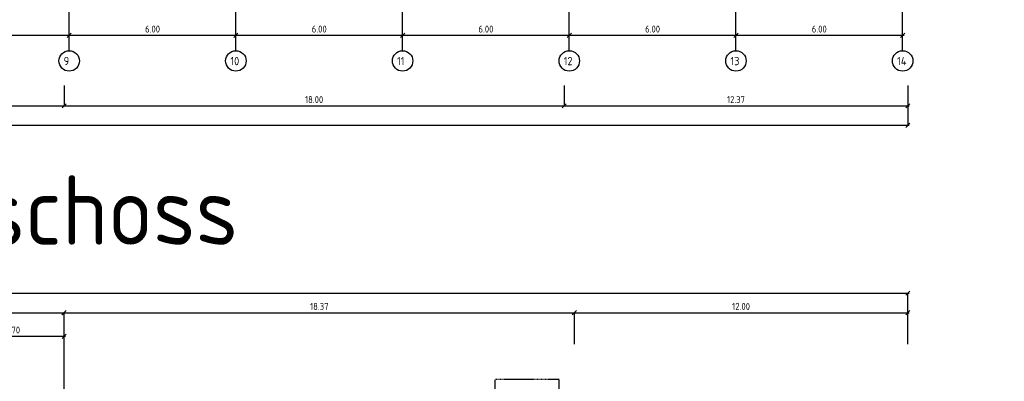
# Model space of a CAD drawing. Extents: x -112620 to -90450, y -13144 to 9644.
# Tile 23 of 34: x -103713 to -100169, y -5543 to -4242. Entities that reach past the tile are written whole.
import ezdxf

# ---------------------------------------------------------------- set-up
doc = ezdxf.new("R2010")
doc.units = 0
doc.header["$LTSCALE"] = 0.5
doc.header["$MEASUREMENT"] = 0
doc.linetypes.add('STRICHLINIE', pattern=[19.05, 12.7, -6.35])
doc.layers.get('0').update_dxf_attribs({"linetype": 'CONTINUOUS'})
doc.layers.get('DEFPOINTS').update_dxf_attribs({"linetype": 'CONTINUOUS'})
for name, color, linetype in [('BEMAS', 30, 'CONTINUOUS'), ('HILFSLINIE', 231, 'CONTINUOUS'), ('LAYER1NEUB', 10, 'CONTINUOUS'), ('SCHRAFF', 140, 'CONTINUOUS'), ('WÄNDES', 7, 'CONTINUOUS')]:
    doc.layers.add(name, color=color, linetype=linetype)
doc.styles.get("Standard").update_dxf_attribs({"font": 'isocp3.shx', "height": 25})
doc.dimstyles.new('M100', dxfattribs={"dimtxt": 35, "dimasz": 15, "dimexe": 5, "dimexo": 5, "dimgap": 10, "dimtad": 1, "dimlfac": 0.01, "dimzin": 0, "dimtxsty": 'STANDARD', "dimblk1": 'OBLIQUE', "dimblk2": 'OBLIQUE', "dimsah": 1, "dimcen": 2.5, "dimdle": 5, "dimazin": 3, "dimtfac": 1, "dimtmove": 0, "dimatfit": 3, "dimtolj": 1, "dimtzin": 0})

# ---------------------------------------------------------------- blocks, each defined once
blk = doc.blocks.new('_OBLIQUE')
at = {"color": 0, "linetype": 'BYBLOCK'}
blk.add_line((-0.5, -0.5), (0.5, 0.5), dxfattribs=at)
blk = doc.blocks.new('*D704')
at = {"color": 0, "linetype": 'BYBLOCK'}
blk.add_line((-103558, -5558.9), (-101711, -5558.9), dxfattribs=at)
at = {"layer": 'DEFPOINTS', "color": 0, "linetype": 'BYBLOCK'}
for p in [(-103553, -5558.9), (-101716, -5558.9), (-101716, -5558.9)]:
    blk.add_point(p, dxfattribs=at)
at = {"color": 0, "linetype": 'BYBLOCK', "xscale": 15, "yscale": 15, "zscale": 15, "rotation": 180}
blk.add_blockref('_OBLIQUE', (-103553, -5558.9), dxfattribs=at)
at = {"color": 0, "linetype": 'BYBLOCK', "xscale": 15, "yscale": 15, "zscale": 15}
blk.add_blockref('_OBLIQUE', (-101716, -5558.9), dxfattribs=at)
at = {"color": 0, "linetype": 'BYBLOCK', "insert": (-102634.5, -5536.4), "char_height": 25, "attachment_point": 5}
blk.add_mtext('\\A1;18.37', dxfattribs=at)
blk = doc.blocks.new('*D705')
at = {"color": 0, "linetype": 'BYBLOCK'}
blk.add_line((-101721, -5558.9), (-100511, -5558.9), dxfattribs=at)
at = {"layer": 'DEFPOINTS', "color": 0, "linetype": 'BYBLOCK'}
for p in [(-101716, -5558.9), (-100516, -5558.9), (-100516, -5558.9)]:
    blk.add_point(p, dxfattribs=at)
at = {"color": 0, "linetype": 'BYBLOCK', "xscale": 15, "yscale": 15, "zscale": 15, "rotation": 180}
blk.add_blockref('_OBLIQUE', (-101716, -5558.9), dxfattribs=at)
at = {"color": 0, "linetype": 'BYBLOCK', "xscale": 15, "yscale": 15, "zscale": 15}
blk.add_blockref('_OBLIQUE', (-100516, -5558.9), dxfattribs=at)
at = {"color": 0, "linetype": 'BYBLOCK', "insert": (-101116, -5536.4), "char_height": 25, "attachment_point": 5}
blk.add_mtext('\\A1;12.00', dxfattribs=at)
blk = doc.blocks.new('*D706')
at = {"color": 0, "linetype": 'BYBLOCK'}
blk.add_line((-113594.1, -5558.9), (-112941.1, -5558.9), dxfattribs=at)
at = {"layer": 'DEFPOINTS', "color": 0, "linetype": 'BYBLOCK'}
for p in [(-113589.1, -5558.9), (-112946.1, -5558.9), (-112946.1, -5558.9)]:
    blk.add_point(p, dxfattribs=at)
at = {"color": 0, "linetype": 'BYBLOCK', "xscale": 15, "yscale": 15, "zscale": 15, "rotation": 180}
blk.add_blockref('_OBLIQUE', (-113589.1, -5558.9), dxfattribs=at)
at = {"color": 0, "linetype": 'BYBLOCK', "xscale": 15, "yscale": 15, "zscale": 15}
blk.add_blockref('_OBLIQUE', (-112946.1, -5558.9), dxfattribs=at)
at = {"color": 0, "linetype": 'BYBLOCK', "insert": (-113267.6, -5536.4), "char_height": 25, "attachment_point": 5}
blk.add_mtext('\\A1;6.43', dxfattribs=at)
blk = doc.blocks.new('*D709')
at = {"color": 0, "linetype": 'BYBLOCK'}
blk.add_line((-116631.1, -5488.9), (-109904.1, -5488.9), dxfattribs=at)
at = {"layer": 'DEFPOINTS', "color": 0, "linetype": 'BYBLOCK'}
for p in [(-116626.1, -5488.9), (-109909.1, -5488.9), (-109909.1, -5488.9)]:
    blk.add_point(p, dxfattribs=at)
at = {"color": 0, "linetype": 'BYBLOCK', "xscale": 15, "yscale": 15, "zscale": 15, "rotation": 180}
blk.add_blockref('_OBLIQUE', (-116626.1, -5488.9), dxfattribs=at)
at = {"color": 0, "linetype": 'BYBLOCK', "xscale": 15, "yscale": 15, "zscale": 15}
blk.add_blockref('_OBLIQUE', (-109909.1, -5488.9), dxfattribs=at)
at = {"color": 0, "linetype": 'BYBLOCK', "insert": (-113267.6, -5466.4), "char_height": 25, "attachment_point": 5}
blk.add_mtext('\\A1;67.17', dxfattribs=at)
blk = doc.blocks.new('*D726')
at = {"color": 0, "linetype": 'BYBLOCK'}
blk.add_line((-112932.6, -4666.2), (-112322.6, -4666.2), dxfattribs=at)
at = {"layer": 'DEFPOINTS', "color": 0, "linetype": 'BYBLOCK'}
for p in [(-112927.6, -4666.2), (-112327.6, -4666.2), (-112327.6, -4666.2)]:
    blk.add_point(p, dxfattribs=at)
at = {"color": 0, "linetype": 'BYBLOCK', "xscale": 15, "yscale": 15, "zscale": 15, "rotation": 180}
blk.add_blockref('_OBLIQUE', (-112927.6, -4666.2), dxfattribs=at)
at = {"color": 0, "linetype": 'BYBLOCK', "xscale": 15, "yscale": 15, "zscale": 15}
blk.add_blockref('_OBLIQUE', (-112327.6, -4666.2), dxfattribs=at)
at = {"color": 0, "linetype": 'BYBLOCK', "insert": (-112627.6, -4643.7), "char_height": 25, "attachment_point": 5}
blk.add_mtext('\\A1;6.00', dxfattribs=at)
blk = doc.blocks.new('*D727')
at = {"color": 0, "linetype": 'BYBLOCK'}
blk.add_line((-112332.6, -4666.2), (-111722.6, -4666.2), dxfattribs=at)
at = {"layer": 'DEFPOINTS', "color": 0, "linetype": 'BYBLOCK'}
for p in [(-112327.6, -4666.2), (-111727.6, -4666.2), (-111727.6, -4666.2)]:
    blk.add_point(p, dxfattribs=at)
at = {"color": 0, "linetype": 'BYBLOCK', "xscale": 15, "yscale": 15, "zscale": 15, "rotation": 180}
blk.add_blockref('_OBLIQUE', (-112327.6, -4666.2), dxfattribs=at)
at = {"color": 0, "linetype": 'BYBLOCK', "xscale": 15, "yscale": 15, "zscale": 15}
blk.add_blockref('_OBLIQUE', (-111727.6, -4666.2), dxfattribs=at)
at = {"color": 0, "linetype": 'BYBLOCK', "insert": (-112027.6, -4643.7), "char_height": 25, "attachment_point": 5}
blk.add_mtext('\\A1;6.00', dxfattribs=at)
blk = doc.blocks.new('*D728')
at = {"color": 0, "linetype": 'BYBLOCK'}
blk.add_line((-111732.6, -4666.2), (-111122.6, -4666.2), dxfattribs=at)
at = {"layer": 'DEFPOINTS', "color": 0, "linetype": 'BYBLOCK'}
for p in [(-111727.6, -4666.2), (-111127.6, -4666.2), (-111127.6, -4666.2)]:
    blk.add_point(p, dxfattribs=at)
at = {"color": 0, "linetype": 'BYBLOCK', "xscale": 15, "yscale": 15, "zscale": 15, "rotation": 180}
blk.add_blockref('_OBLIQUE', (-111727.6, -4666.2), dxfattribs=at)
at = {"color": 0, "linetype": 'BYBLOCK', "xscale": 15, "yscale": 15, "zscale": 15}
blk.add_blockref('_OBLIQUE', (-111127.6, -4666.2), dxfattribs=at)
at = {"color": 0, "linetype": 'BYBLOCK', "insert": (-111427.6, -4643.7), "char_height": 25, "attachment_point": 5}
blk.add_mtext('\\A1;6.00', dxfattribs=at)
blk = doc.blocks.new('*D729')
at = {"color": 0, "linetype": 'BYBLOCK'}
blk.add_line((-111132.6, -4666.2), (-110522.6, -4666.2), dxfattribs=at)
at = {"layer": 'DEFPOINTS', "color": 0, "linetype": 'BYBLOCK'}
for p in [(-111127.6, -4666.2), (-110527.6, -4666.2), (-110527.6, -4666.2)]:
    blk.add_point(p, dxfattribs=at)
at = {"color": 0, "linetype": 'BYBLOCK', "xscale": 15, "yscale": 15, "zscale": 15, "rotation": 180}
blk.add_blockref('_OBLIQUE', (-111127.6, -4666.2), dxfattribs=at)
at = {"color": 0, "linetype": 'BYBLOCK', "xscale": 15, "yscale": 15, "zscale": 15}
blk.add_blockref('_OBLIQUE', (-110527.6, -4666.2), dxfattribs=at)
at = {"color": 0, "linetype": 'BYBLOCK', "insert": (-110827.6, -4643.7), "char_height": 25, "attachment_point": 5}
blk.add_mtext('\\A1;6.00', dxfattribs=at)
blk = doc.blocks.new('*D730')
at = {"color": 0, "linetype": 'BYBLOCK'}
blk.add_line((-110532.6, -4666.2), (-109922.6, -4666.2), dxfattribs=at)
at = {"layer": 'DEFPOINTS', "color": 0, "linetype": 'BYBLOCK'}
for p in [(-110527.6, -4666.2), (-109927.6, -4666.2), (-109927.6, -4666.2)]:
    blk.add_point(p, dxfattribs=at)
at = {"color": 0, "linetype": 'BYBLOCK', "xscale": 15, "yscale": 15, "zscale": 15, "rotation": 180}
blk.add_blockref('_OBLIQUE', (-110527.6, -4666.2), dxfattribs=at)
at = {"color": 0, "linetype": 'BYBLOCK', "xscale": 15, "yscale": 15, "zscale": 15}
blk.add_blockref('_OBLIQUE', (-109927.6, -4666.2), dxfattribs=at)
at = {"color": 0, "linetype": 'BYBLOCK', "insert": (-110227.6, -4643.7), "char_height": 25, "attachment_point": 5}
blk.add_mtext('\\A1;6.00', dxfattribs=at)
blk = doc.blocks.new('*D731')
at = {"color": 0, "linetype": 'BYBLOCK'}
blk.add_line((-113612.6, -4666.2), (-112922.6, -4666.2), dxfattribs=at)
at = {"layer": 'DEFPOINTS', "color": 0, "linetype": 'BYBLOCK'}
for p in [(-113607.6, -4666.2), (-112927.6, -4666.2), (-112927.6, -4666.2)]:
    blk.add_point(p, dxfattribs=at)
at = {"color": 0, "linetype": 'BYBLOCK', "xscale": 15, "yscale": 15, "zscale": 15, "rotation": 180}
blk.add_blockref('_OBLIQUE', (-113607.6, -4666.2), dxfattribs=at)
at = {"color": 0, "linetype": 'BYBLOCK', "xscale": 15, "yscale": 15, "zscale": 15}
blk.add_blockref('_OBLIQUE', (-112927.6, -4666.2), dxfattribs=at)
at = {"color": 0, "linetype": 'BYBLOCK', "insert": (-113267.6, -4643.7), "char_height": 25, "attachment_point": 5}
blk.add_mtext('\\A1;6.80', dxfattribs=at)
blk = doc.blocks.new('*D752')
at = {"color": 0, "linetype": 'BYBLOCK'}
blk.add_line((-107238, -4734), (-100511, -4734), dxfattribs=at)
at = {"layer": 'DEFPOINTS', "color": 0, "linetype": 'BYBLOCK'}
for p in [(-107233, -4734), (-100516, -4734), (-100516, -4734)]:
    blk.add_point(p, dxfattribs=at)
at = {"color": 0, "linetype": 'BYBLOCK', "xscale": 15, "yscale": 15, "zscale": 15, "rotation": 180}
blk.add_blockref('_OBLIQUE', (-107233, -4734), dxfattribs=at)
at = {"color": 0, "linetype": 'BYBLOCK', "xscale": 15, "yscale": 15, "zscale": 15}
blk.add_blockref('_OBLIQUE', (-100516, -4734), dxfattribs=at)
at = {"color": 0, "linetype": 'BYBLOCK', "insert": (-103874.5, -4711.5), "char_height": 25, "attachment_point": 5}
blk.add_mtext('\\A1;67.17', dxfattribs=at)
blk = doc.blocks.new('*D755')
at = {"color": 0, "linetype": 'BYBLOCK'}
blk.add_line((-104201, -4664), (-103548, -4664), dxfattribs=at)
at = {"layer": 'DEFPOINTS', "color": 0, "linetype": 'BYBLOCK'}
for p in [(-104196, -4664), (-103553, -4664), (-103553, -4664)]:
    blk.add_point(p, dxfattribs=at)
at = {"color": 0, "linetype": 'BYBLOCK', "xscale": 15, "yscale": 15, "zscale": 15, "rotation": 180}
blk.add_blockref('_OBLIQUE', (-104196, -4664), dxfattribs=at)
at = {"color": 0, "linetype": 'BYBLOCK', "xscale": 15, "yscale": 15, "zscale": 15}
blk.add_blockref('_OBLIQUE', (-103553, -4664), dxfattribs=at)
at = {"color": 0, "linetype": 'BYBLOCK', "insert": (-103874.5, -4641.5), "char_height": 25, "attachment_point": 5}
blk.add_mtext('\\A1;6.43', dxfattribs=at)
blk = doc.blocks.new('*D756')
at = {"color": 0, "linetype": 'BYBLOCK'}
blk.add_line((-103558, -4664), (-101748, -4664), dxfattribs=at)
at = {"layer": 'DEFPOINTS', "color": 0, "linetype": 'BYBLOCK'}
for p in [(-103553, -4664), (-101753, -4664), (-101753, -4664)]:
    blk.add_point(p, dxfattribs=at)
at = {"color": 0, "linetype": 'BYBLOCK', "xscale": 15, "yscale": 15, "zscale": 15, "rotation": 180}
blk.add_blockref('_OBLIQUE', (-103553, -4664), dxfattribs=at)
at = {"color": 0, "linetype": 'BYBLOCK', "xscale": 15, "yscale": 15, "zscale": 15}
blk.add_blockref('_OBLIQUE', (-101753, -4664), dxfattribs=at)
at = {"color": 0, "linetype": 'BYBLOCK', "insert": (-102653, -4641.5), "char_height": 25, "attachment_point": 5}
blk.add_mtext('\\A1;18.00', dxfattribs=at)
blk = doc.blocks.new('*D757')
at = {"color": 0, "linetype": 'BYBLOCK'}
blk.add_line((-101758, -4664), (-100511, -4664), dxfattribs=at)
at = {"layer": 'DEFPOINTS', "color": 0, "linetype": 'BYBLOCK'}
for p in [(-101753, -4664), (-100516, -4664), (-100516, -4664)]:
    blk.add_point(p, dxfattribs=at)
at = {"color": 0, "linetype": 'BYBLOCK', "xscale": 15, "yscale": 15, "zscale": 15, "rotation": 180}
blk.add_blockref('_OBLIQUE', (-101753, -4664), dxfattribs=at)
at = {"color": 0, "linetype": 'BYBLOCK', "xscale": 15, "yscale": 15, "zscale": 15}
blk.add_blockref('_OBLIQUE', (-100516, -4664), dxfattribs=at)
at = {"color": 0, "linetype": 'BYBLOCK', "insert": (-101134.5, -4641.5), "char_height": 25, "attachment_point": 5}
blk.add_mtext('\\A1;12.37', dxfattribs=at)
blk = doc.blocks.new('*D854')
at = {"color": 0, "linetype": 'BYBLOCK'}
blk.add_line((-103928, -5381.2), (-103548, -5381.2), dxfattribs=at)
at = {"layer": 'DEFPOINTS', "color": 0, "linetype": 'BYBLOCK'}
for p in [(-103923, -5381.2), (-103553, -5381.2), (-103553, -5381.2)]:
    blk.add_point(p, dxfattribs=at)
at = {"color": 0, "linetype": 'BYBLOCK', "xscale": 15, "yscale": 15, "zscale": 15, "rotation": 180}
blk.add_blockref('_OBLIQUE', (-103923, -5381.2), dxfattribs=at)
at = {"color": 0, "linetype": 'BYBLOCK', "xscale": 15, "yscale": 15, "zscale": 15}
blk.add_blockref('_OBLIQUE', (-103553, -5381.2), dxfattribs=at)
at = {"color": 0, "linetype": 'BYBLOCK', "insert": (-103738, -5358.7), "char_height": 25, "attachment_point": 5}
blk.add_mtext('\\A1;3.70', dxfattribs=at)
blk = doc.blocks.new('*D859')
at = {"color": 0, "linetype": 'BYBLOCK'}
for p, q in [((-100176.1, 8518.6), (-100176.1, 7908.6)), ((-104693, -5451.2), (-104083, -5451.2))]:
    blk.add_line(p, q, dxfattribs=at)
at = {"layer": 'DEFPOINTS', "color": 0, "linetype": 'BYBLOCK'}
for p in [(-100176.1, 8513.6), (-100176.1, 7913.6), (-100176.1, 7913.6), (-104688, -5451.2), (-104088, -5451.2), (-104088, -5451.2)]:
    blk.add_point(p, dxfattribs=at)
at = {"color": 0, "linetype": 'BYBLOCK', "xscale": 15, "yscale": 15, "zscale": 15}
for p, rotation in [((-100176.1, 8513.6), 90), ((-100176.1, 7913.6), 270), ((-104688, -5451.2), 180)]:
    blk.add_blockref('_OBLIQUE', p, dxfattribs=dict(at, rotation=rotation))
blk.add_blockref('_OBLIQUE', (-104088, -5451.2), dxfattribs=at)
at = {"color": 0, "linetype": 'BYBLOCK', "insert": (-100198.6, 8213.6), "char_height": 25, "attachment_point": 5, "rotation": 90}
blk.add_mtext('\\A1;6.00', dxfattribs=at)
at = {"color": 0, "linetype": 'BYBLOCK', "insert": (-104388, -5428.7), "char_height": 25, "attachment_point": 5}
blk.add_mtext('\\A1;6.00', dxfattribs=at)
blk = doc.blocks.new('*D860')
at = {"color": 0, "linetype": 'BYBLOCK'}
for p, q in [((-100176.1, 7918.6), (-100176.1, 6671.6)), ((-104833, -5451.2), (-105428, -5451.2))]:
    blk.add_line(p, q, dxfattribs=at)
at = {"layer": 'DEFPOINTS', "color": 0, "linetype": 'BYBLOCK'}
for p in [(-100176.1, 7913.6), (-100176.1, 6676.6), (-100176.1, 6676.6), (-105423, -5451.2), (-105423, -5451.2), (-104838, -5451.2)]:
    blk.add_point(p, dxfattribs=at)
at = {"color": 0, "linetype": 'BYBLOCK', "xscale": 15, "yscale": 15, "zscale": 15}
for p, rotation in [((-100176.1, 7913.6), 90), ((-100176.1, 6676.6), 270), ((-105423, -5451.2), 180)]:
    blk.add_blockref('_OBLIQUE', p, dxfattribs=dict(at, rotation=rotation))
blk.add_blockref('_OBLIQUE', (-104838, -5451.2), dxfattribs=at)
at = {"color": 0, "linetype": 'BYBLOCK', "insert": (-100198.6, 7295.1), "char_height": 25, "attachment_point": 5, "rotation": 90}
blk.add_mtext('\\A1;12.37', dxfattribs=at)
at = {"color": 0, "linetype": 'BYBLOCK', "insert": (-105130.5, -5428.7), "char_height": 25, "attachment_point": 5}
blk.add_mtext('\\A1;5.85', dxfattribs=at)
blk = doc.blocks.new('*D861')
at = {"color": 0, "linetype": 'BYBLOCK'}
for p, q in [((-103558, 8986.8), (-101711, 8986.8)), ((-105598, -5381.2), (-106038, -5381.2))]:
    blk.add_line(p, q, dxfattribs=at)
at = {"layer": 'DEFPOINTS', "color": 0, "linetype": 'BYBLOCK'}
for p in [(-103553, 8986.8), (-101716, 8986.8), (-101716, 8986.8), (-106033, -5381.2), (-106033, -5381.2), (-105603, -5381.2)]:
    blk.add_point(p, dxfattribs=at)
at = {"color": 0, "linetype": 'BYBLOCK', "xscale": 15, "yscale": 15, "zscale": 15, "rotation": 180}
for p in [(-103553, 8986.8), (-106033, -5381.2)]:
    blk.add_blockref('_OBLIQUE', p, dxfattribs=at)
at = {"color": 0, "linetype": 'BYBLOCK', "xscale": 15, "yscale": 15, "zscale": 15}
for p in [(-101716, 8986.8), (-105603, -5381.2)]:
    blk.add_blockref('_OBLIQUE', p, dxfattribs=at)
at = {"color": 0, "linetype": 'BYBLOCK', "char_height": 25, "attachment_point": 5}
for s, insert in [('\\A1;18.37', (-102634.5, 9009.3)), ('\\A1;4.30', (-105818, -5358.7))]:
    blk.add_mtext(s, dxfattribs=dict(at, insert=insert))

msp = doc.modelspace()

# ---------------------------------------------------------------- linework, layer by layer
at = {"layer": 'BEMAS'}
for p, q in [((-103553.01, -4479.341), (-103553.01, -4552.323)), ((-101753.01, -4479.341), (-101753.01, -4552.323)), ((-100516.01, -4479.341), (-100516.01, -4622.323)), ((-100516.01, -5410.113), (-100516.01, -5226.313)), ((-103553.01, -5609.78), (-103553.01, -5296.313)), ((-101716.01, -5410.113), (-101716.01, -5296.313))]:
    msp.add_line(p, q, dxfattribs=at)
at = {"layer": 'HILFSLINIE'}
for p, q in [((-102934.51, -4353.832), (-102934.51, -2118.972)), ((-102334.51, -4353.832), (-102334.51, -2118.972)), ((-101734.51, -4353.832), (-101734.51, -2118.972)), ((-101134.51, -4353.832), (-101134.51, -2118.972)), ((-100534.51, -4353.832), (-100534.51, -2118.972)), ((-103534.51, -4353.832), (-103534.51, -4036.241))]:
    msp.add_line(p, q, dxfattribs=at)
for centre in [(-103534.51, -4390.702), (-102934.51, -4390.702), (-102334.51, -4390.702), (-101734.51, -4390.702), (-101134.51, -4390.702), (-100534.51, -4390.702)]:
    msp.add_circle(centre, 36.869, dxfattribs=at)
at = {"layer": 'LAYER1NEUB', "linetype": 'STRICHLINIE', "ltscale": 0.5}
for p, q in [((-102001.01, -5769.823), (-102001.01, -5536.823)), ((-101771.01, -5536.823), (-102001.01, -5536.823)), ((-101771.01, -5769.823), (-101771.01, -5536.823))]:
    msp.add_line(p, q, dxfattribs=at)

# ---------------------------------------------------------------- texts
at = {"layer": 'HILFSLINIE'}
for s, p in [('9', (-103554.499, -4406.186)), ('10', (-102954.499, -4406.186)), ('11', (-102354.499, -4406.186)), ('12', (-101754.499, -4406.186)), ('13', (-101154.499, -4406.186)), ('14', (-100554.499, -4406.186))]:
    msp.add_text(s, height=30, dxfattribs=at).set_placement(p)
at = {"layer": 'WÄNDES'}
msp.add_text('Sockelgeschoss', height=250, dxfattribs=at).set_placement((-105060.783, -5052.415))

# ---------------------------------------------------------------- dimensions: what is measured, and where the dimension line sits
at = {"layer": 'BEMAS'}
for base, p1, p2, picture, middle in [((-106033.01, -5381.182), (-105603.01, -5381.182), (-106033.01, -5381.182), '*D861', (-105818.01, -5358.682)), ((-104088.01, -5451.182), (-104688.01, -5451.182), (-104088.01, -5451.182), '*D859', (-104388.01, -5428.682)), ((-105423.01, -5451.182), (-104838.01, -5451.182), (-105423.01, -5451.182), '*D860', (-105130.51, -5428.682)), ((-103553.01, -5381.182), (-103923.01, -5381.182), (-103553.01, -5381.182), '*D854', (-103738.01, -5358.682))]:
    dim = msp.add_linear_dim(base=base, p1=p1, p2=p2, dimstyle='M100', dxfattribs=at)
    dim.commit()
    dim.dimension.update_dxf_attribs({"geometry": picture, "text_midpoint": middle})
for base, p1, p2, picture, middle, set_off in [((-103553.01, -4552.323), (-104196.01, -4552.323), (-103553.01, -4552.323), '*D755', (-103874.51, -4529.823), (0, 111.684)), ((-101753.01, -4552.323), (-103553.01, -4552.323), (-101753.01, -4552.323), '*D756', (-102653.01, -4529.823), (0, 111.684)), ((-100516.01, -4552.323), (-101753.01, -4552.323), (-100516.01, -4552.323), '*D757', (-101134.51, -4529.821), (0, 111.684)), ((-100516.01, -4622.323), (-107233.01, -4622.323), (-100516.01, -4622.323), '*D752', (-103874.51, -4599.823), (0, 111.684)), ((-100516.01, -5226.313), (-107233.01, -5226.313), (-100516.01, -5226.313), '*D709', (-103874.51, -5203.813), (9393.068, 262.547)), ((-103553.01, -5296.313), (-104196.01, -5296.313), (-103553.01, -5296.313), '*D706', (-103874.51, -5273.813), (9393.068, 262.547)), ((-101716.01, -5296.313), (-103553.01, -5296.313), (-101716.01, -5296.313), '*D704', (-102634.51, -5273.813), (0, 262.547)), ((-100516.01, -5296.313), (-101716.01, -5296.313), (-100516.01, -5296.313), '*D705', (-101116.01, -5273.81), (0, 262.547))]:
    dim = msp.add_linear_dim(base=base, p1=p1, p2=p2, dimstyle='M100', dxfattribs=at)
    dim.commit()
    dim.dimension.update_dxf_attribs({"geometry": picture, "text_midpoint": middle, "insert": set_off})
at = {"layer": 'HILFSLINIE'}
for base, p1, p2, picture, middle in [((-103534.51, -4298.602), (-104214.51, -4298.602), (-103534.51, -4298.602), '*D731', (-103874.51, -4276.102)), ((-102934.51, -4298.602), (-103534.51, -4298.602), (-102934.51, -4298.602), '*D726', (-103234.51, -4276.102)), ((-102334.51, -4298.602), (-102934.51, -4298.602), (-102334.51, -4298.602), '*D727', (-102634.51, -4276.102)), ((-101734.51, -4298.602), (-102334.51, -4298.602), (-101734.51, -4298.602), '*D728', (-102034.51, -4276.102)), ((-101134.51, -4298.602), (-101734.51, -4298.602), (-101134.51, -4298.602), '*D729', (-101434.51, -4276.102)), ((-100534.51, -4298.602), (-101134.51, -4298.602), (-100534.51, -4298.602), '*D730', (-100834.51, -4276.102))]:
    dim = msp.add_linear_dim(base=base, p1=p1, p2=p2, dimstyle='M100', dxfattribs=at)
    dim.commit()
    dim.dimension.update_dxf_attribs({"geometry": picture, "text_midpoint": middle, "insert": (9393.068, 367.558)})
at = {"layer": 'SCHRAFF'}
dim = msp.add_linear_dim(base=(-101716.01, 8986.837), p1=(-103553.01, 8986.837), p2=(-101716.01, 8986.837), dimstyle='M100', dxfattribs=at)
dim.commit()
dim.dimension.update_dxf_attribs({"geometry": '*D861', "text_midpoint": (-102634.51, 9009.337)})
for base, p1, p2, picture, middle in [((-100176.052, 7913.58), (-100176.052, 8513.58), (-100176.052, 7913.58), '*D859', (-100198.552, 8213.58)), ((-100176.052, 6676.58), (-100176.052, 7913.58), (-100176.052, 6676.58), '*D860', (-100198.555, 7295.08))]:
    dim = msp.add_linear_dim(base=base, p1=p1, p2=p2, angle=90, dimstyle='M100', dxfattribs=at)
    dim.commit()
    dim.dimension.update_dxf_attribs({"geometry": picture, "text_midpoint": middle})

doc.saveas('drawing.dxf')
